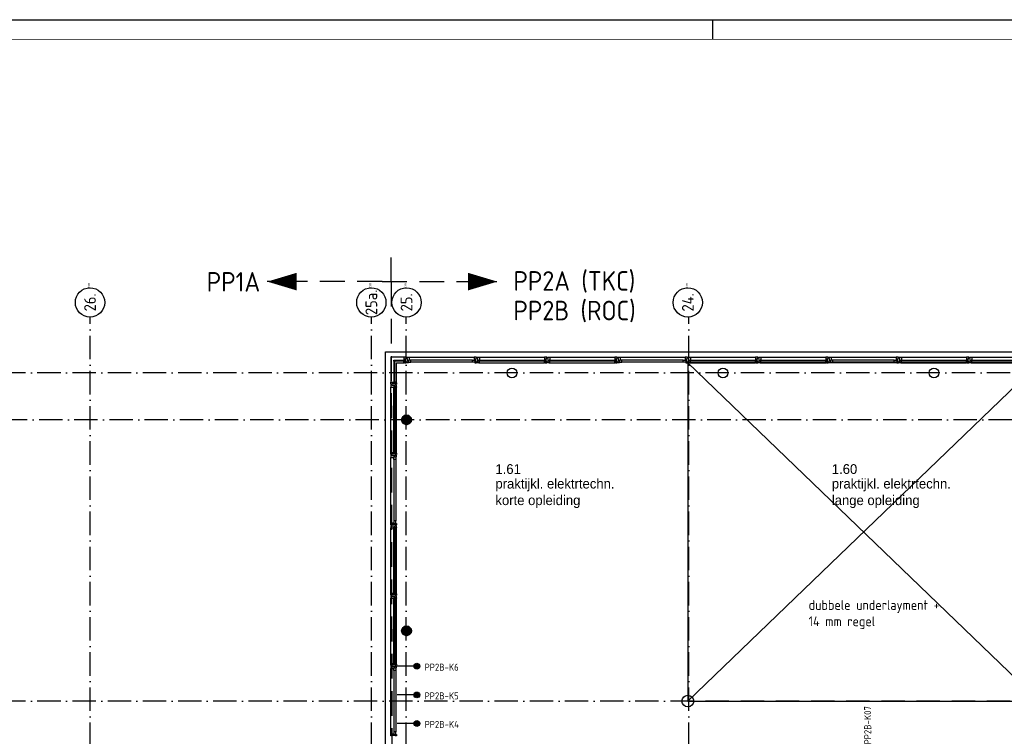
# Model space of a CAD drawing. Header units: millimetres. Extents: x -6587 to 112313, y 244 to 84344.
# Tile 23 of 42: x 40075 to 65275, y 66005 to 84344. Entities that reach past the tile are written whole.
import ezdxf
from ezdxf.enums import TextEntityAlignment as Align

# ---------------------------------------------------------------- set-up
doc = ezdxf.new("R2010")
doc.units = ezdxf.units.MM
doc.header["$LTSCALE"] = 100
doc.linetypes.add('DASHDOT', pattern=[9, 6, -1.5, 0, -1.5])
doc.linetypes.add('HIDDEN', pattern=[9.525, 6.35, -3.175])
doc.layers.get('0').update_dxf_attribs({"linetype": 'CONTINUOUS'})
for name, color, linetype in [('AL$1----_ALGEMEEN', 7, 'CONTINUOUS'), ('AL$7----_STRAMIEN', 1, 'DASHDOT'), ('AL21----_BUITENWAND', 4, 'CONTINUOUS'), ('AL28----_KONSTRUKTIE', 3, 'CONTINUOUS'), ('AL31----_BUITENKOZ', 7, 'CONTINUOUS'), ('ALN-----_BLOCKNAAM', 2, 'CONTINUOUS'), ('ALXAA---_GEWBETON', 12, 'CONTINUOUS'), ('ALXOU---_GLAS', 7, 'CONTINUOUS'), ('BOUW', 8, 'CONTINUOUS'), ('EB6441--_ATTRIB', 2, 'CONTINUOUS'), ('EL6441--_DATACOM', 3, 'CONTINUOUS'), ('LIJN025', 10, 'CONTINUOUS'), ('LIJN050', 90, 'CONTINUOUS'), ('LIJN070', 130, 'CONTINUOUS'), ('TEKST25', 1, 'CONTINUOUS'), ('TEKST35', 50, 'CONTINUOUS'), ('TEKST50', 90, 'CONTINUOUS')]:
    doc.layers.add(name, color=color, linetype=linetype)
doc.styles.add('1_8', font='iso', dxfattribs={"width": 0.7, "height": 1.8})
doc.styles.add('BURO-025', font='BUROFONT.shx', dxfattribs={"height": 250})
doc.styles.add('ISO', font='ISO.SHX')
doc.styles.add('MAATVOERING', font='iso.shx')
doc.styles.add('NORATT', font='isocp.shx')
doc.styles.add('ROMAND', font='romand')
doc.styles.get("Standard").update_dxf_attribs({"font": 'iso.shx'})

# ---------------------------------------------------------------- blocks, each defined once
blk = doc.blocks.new('A0-G')
at = {"layer": 'LIJN025', "linetype": 'Continuous'}
blk.add_line((644, 836), (644, 841), dxfattribs=at)
at = {"layer": 'LIJN025'}
blk.add_lwpolyline([(1189, 841), (1189, 0), (0, 0), (0, 841)], close=True, dxfattribs=at)
at = {"layer": 'LIJN050', "const_width": 0.2}
blk.add_lwpolyline([(1184, 836), (25, 836), (25, 5), (1184, 5)], close=True, dxfattribs=at)
at = {"layer": 'TEKST25', "style": 'ROMAND', "width": 2.899115}
blk.add_attdef('STATUS', text='', height=2.5, dxfattribs=at).set_placement((1143, 71.5), (1182, 71.5), align=Align.FIT)
at = {"layer": 'TEKST25', "style": 'ISO'}
for tag, p in [('E', (1144.25, 66)), ('NAAM-E', (1155.75, 66)), ('DATUM-E', (1174, 66)), ('D', (1144.25, 61)), ('NAAM-D', (1155.75, 61)), ('DATUM-D', (1174, 61)), ('C', (1144.25, 56)), ('NAAM-C', (1155.75, 56)), ('DATUM-C', (1174, 56)), ('B', (1144.25, 51)), ('NAAM-B', (1155.75, 51)), ('DATUM-B', (1174, 51)), ('A', (1144.25, 46)), ('NAAM-A', (1155.75, 46)), ('DATUM-A', (1174, 46))]:
    blk.add_attdef(tag, text='', height=2.5, dxfattribs=at).set_placement(p, align=Align.CENTER)
for tag, p in [('DATUM', (1021.75, 36.25)), ('SCHAAL', (1057, 36.25)), ('GETEKEND', (1087.25, 36.25)), ('GECONTOL.', (1122, 36.25)), ('FORMAAT', (1152.25, 28.25))]:
    blk.add_attdef(tag, p, '', height=2.5, dxfattribs=at)
at = {"layer": 'TEKST35', "style": 'ISO'}
for tag, p in [('PROJECT', (1023.5, 72.5)), ('PLAATS', (1023.5, 63.5)), ('INSTALLATIE-REGEL1', (1023.5, 52.5)), ('INSTALLATIE-REGEL2', (1023.5, 43.5))]:
    blk.add_attdef(tag, p, '', height=4, dxfattribs=at)
blk.add_attdef('PROJ.NR.', text='', height=4, dxfattribs=at).set_placement((1170, 23), align=Align.CENTER)
at = {"layer": 'TEKST50', "style": 'ISO'}
blk.add_attdef('FILE-NAAM', text='', height=5, dxfattribs=at).set_placement((1162.5, 7.5), align=Align.CENTER)
blk = doc.blocks.new('ES4X2')
for p, q in [((-0.45, 1.4), (-0.45, 2.6)), ((-0.15, 1.27), (-0.15, 2.73)), ((0.15, 1.27), (0.15, 2.73)), ((0.45, 1.4), (0.45, 2.6)), ((0, 1.25), (0, -3))]:
    blk.add_line(p, q)
blk.add_circle((0, 2), 0.75)
at = {"style": '1_8', "flags": 8}
for tag, p in [('NUMMER', (1.25, 3.5)), ('CODE', (-1.25, 3.5))]:
    blk.add_attdef(tag, text='', height=1.8, rotation=90, dxfattribs=at).set_placement(p, align=Align.MIDDLE_LEFT)
blk.add_attdef('M_CODE', text='', height=1.8, dxfattribs=at).set_placement((0, 0), align=Align.MIDDLE_CENTER)
blk = doc.blocks.new('1011')
at = {"layer": 'AL$7----_STRAMIEN', "color": 7, "linetype": 'Continuous'}
blk.add_circle((-750, 0), 750, dxfattribs=at)
at = {"layer": 'AL$7----_STRAMIEN', "color": 3, "linetype": 'Continuous'}
blk.add_attdef('STR-NAAM', text='', height=600, rotation=360, dxfattribs=at).set_placement((-750, 0), align=Align.MIDDLE)
at = {"layer": 'ALN-----_BLOCKNAAM', "linetype": 'Continuous'}
blk.add_text('1011', height=100, dxfattribs=at).set_placement((0, 0))

msp = doc.modelspace()

# ---------------------------------------------------------------- hatches: boundary and pattern name
at = {"layer": 'ALXAA---_GEWBETON'}
h = msp.add_hatch(dxfattribs=at)
h.set_pattern_fill('GEWPBET', color=8, scale=100, style=0)
h.set_pattern_definition([(0, (-100325.338, 40560.702), (0, 20), [])])
edge = h.paths.add_edge_path()
edge.add_arc((49974.8, 74105), 125, 0, 360)
h = msp.add_hatch(dxfattribs=at)
h.set_pattern_fill('GEWPBET', color=8, scale=100, style=0)
h.set_pattern_definition([(0, (-100325.338, 35160.702), (0, 20), [])])
edge = h.paths.add_edge_path()
edge.add_arc((49974.8, 68705), 125, 0, 360)

# ---------------------------------------------------------------- linework, layer by layer
at = {"layer": 'AL$1----_ALGEMEEN', "color": 8}
for p, q in [((57174.8, 66905), (66165.8, 75565)), ((66165.8, 66905), (57174.8, 75565)), ((66165.8, 75565), (57174.8, 75565)), ((57174.8, 75565), (57174.8, 66905)), ((57174.8, 66905), (66165.8, 66905))]:
    msp.add_line(p, q, dxfattribs=at)
at = {"layer": 'AL$7----_STRAMIEN', "color": 1}
for p, q in [((41874.8, 40552.4), (41874.8, 76734.4)), ((49074.8, 40552.4), (49074.8, 76734.4)), ((49968.6, 40552.4), (49968.6, 76734.4)), ((57199.4, 40552.4), (57199.4, 76734.4)), ((86131.3, 75305), (3582.8, 75305)), ((86174.9, 74105), (3582.8, 74105)), ((86131.3, 66905), (3582.8, 66905))]:
    msp.add_line(p, q, dxfattribs=at)
at = {"layer": 'AL21----_BUITENWAND', "color": 8}
for p, q in [((49434.8, 53414), (49434.8, 75845)), ((49434.8, 75845), (82914.8, 75845))]:
    msp.add_line(p, q, dxfattribs=at)
msp.add_circle((57174.8, 66905), 150, dxfattribs=at)
at = {"layer": 'AL28----_KONSTRUKTIE', "color": 8}
for centre in [(52674.8, 75305), (58074.8, 75305), (63474.8, 75305), (49974.8, 74105), (49974.8, 68705)]:
    msp.add_circle(centre, 125, dxfattribs=at)
at = {"layer": 'AL31----_BUITENKOZ', "color": 8, "linetype": 'Continuous'}
for p, q in [((60783.8, 75698), (60783.8, 75704)), ((60783.8, 75704), (60802.8, 75704)), ((60783.8, 75684.5), (60783.8, 75698)), ((60783.8, 75674.5), (60783.8, 75684.5)), ((60783.8, 75684.5), (60783.8, 75684.5)), ((60797.8, 75674.5), (60783.8, 75674.5)), ((60797.8, 75594.5), (60797.8, 75674.5)), ((60802.8, 75704), (60839.8, 75704)), ((60822.8, 75632), (60822.8, 75578)), ((60889.8, 75632), (60822.8, 75632)), ((60839.8, 75632), (60822.8, 75632)), ((60822.8, 75632), (60822.8, 75565)), ((60839.8, 75704), (60839.8, 75697)), ((60839.8, 75697), (60839.8, 75693)), ((60839.8, 75693), (60839.8, 75685)), ((60839.8, 75685), (60839.8, 75632)), ((60889.8, 75578), (60889.8, 75632)), ((64383.8, 75698), (64383.8, 75704)), ((64383.8, 75704), (64402.8, 75704)), ((64383.8, 75684.5), (64383.8, 75698)), ((64383.8, 75674.5), (64383.8, 75684.5)), ((64383.8, 75684.5), (64383.8, 75684.5)), ((64397.8, 75674.5), (64383.8, 75674.5)), ((64397.8, 75594.5), (64397.8, 75674.5)), ((64402.8, 75704), (64439.8, 75704)), ((64439.8, 75632), (64422.8, 75632)), ((64422.8, 75632), (64422.8, 75565)), ((64422.8, 75602), (64422.8, 75570)), ((64439.8, 75602), (64422.8, 75602)), ((64439.8, 75704), (64439.8, 75697)), ((64439.8, 75697), (64439.8, 75693)), ((64439.8, 75693), (64439.8, 75685)), ((64439.8, 75685), (64439.8, 75632)), ((64439.8, 75565), (64439.8, 75602)), ((60783.8, 75585), (60783.8, 75594.5)), ((60783.8, 75594.5), (60797.8, 75594.5)), ((60783.8, 75571), (60783.8, 75585)), ((60783.8, 75585), (60783.8, 75585)), ((60783.8, 75565), (60783.8, 75571)), ((60822.8, 75565), (60783.8, 75565)), ((60822.8, 75578), (60889.8, 75578)), ((64383.8, 75585), (64383.8, 75594.5)), ((64383.8, 75594.5), (64397.8, 75594.5)), ((64383.8, 75571), (64383.8, 75585)), ((64383.8, 75585), (64383.8, 75585)), ((64383.8, 75565), (64383.8, 75571)), ((64422.8, 75565), (64383.8, 75565)), ((64422.8, 75570), (64427.8, 75570)), ((64427.8, 75570), (64427.8, 75565)), ((64427.8, 75565), (64439.8, 75565)), ((49581.8, 73196), (49575.8, 73196)), ((49575.8, 73196), (49575.8, 73177.1)), ((49575.8, 73177.1), (49575.8, 73140)), ((49575.8, 73140), (49582.8, 73140)), ((49595.8, 73196), (49581.8, 73196)), ((49582.8, 73140), (49586.8, 73140)), ((49586.8, 73140), (49594.8, 73140)), ((49594.8, 73140), (49647.8, 73140)), ((49604.8, 73196), (49595.8, 73196)), ((49595.8, 73196), (49595.8, 73196)), ((49604.8, 73182), (49604.8, 73196)), ((49684.8, 73182), (49604.8, 73182)), ((49647.8, 73140), (49647.8, 73157)), ((49647.8, 73157), (49714.8, 73157)), ((49647.8, 73157), (49701.8, 73157)), ((49647.8, 73090), (49647.8, 73157)), ((49701.8, 73090), (49647.8, 73090)), ((49694.8, 73196), (49684.8, 73196)), ((49684.8, 73196), (49684.8, 73182)), ((49708.8, 73196), (49694.8, 73196)), ((49694.8, 73196), (49694.8, 73196)), ((49701.8, 73157), (49701.8, 73090)), ((49714.8, 73196), (49708.8, 73196)), ((49714.8, 73157), (49714.8, 73196)), ((49575.8, 71432.9), (49575.8, 71470)), ((49575.8, 71470), (49582.8, 71470)), ((49575.8, 71414), (49575.8, 71432.9)), ((49581.8, 71414), (49575.8, 71414)), ((49581.8, 71396), (49575.8, 71396)), ((49575.8, 71396), (49575.8, 71377.1)), ((49575.8, 71377.1), (49575.8, 71340)), ((49575.8, 71340), (49582.8, 71340)), ((49595.3, 71414), (49581.8, 71414)), ((49595.8, 71396), (49581.8, 71396)), ((49582.8, 71470), (49586.8, 71470)), ((49582.8, 71340), (49586.8, 71340)), ((49586.8, 71470), (49594.8, 71470)), ((49586.8, 71340), (49594.8, 71340)), ((49594.8, 71470), (49647.8, 71470)), ((49594.8, 71340), (49647.8, 71340)), ((49605.3, 71414), (49595.3, 71414)), ((49595.3, 71414), (49595.3, 71414)), ((49604.8, 71396), (49595.8, 71396)), ((49595.8, 71396), (49595.8, 71396)), ((49604.8, 71382), (49604.8, 71396)), ((49684.8, 71382), (49604.8, 71382)), ((49685.3, 71428), (49605.3, 71428)), ((49605.3, 71428), (49605.3, 71414)), ((49701.8, 71520), (49647.8, 71520)), ((49647.8, 71520), (49647.8, 71453)), ((49647.8, 71470), (49647.8, 71453)), ((49647.8, 71453), (49714.8, 71453)), ((49647.8, 71453), (49701.8, 71453)), ((49647.8, 71340), (49647.8, 71357)), ((49647.8, 71357), (49714.8, 71357)), ((49677.8, 71357), (49709.8, 71357)), ((49677.8, 71340), (49677.8, 71357)), ((49714.8, 71340), (49677.8, 71340)), ((49694.8, 71396), (49684.8, 71396)), ((49684.8, 71396), (49684.8, 71382)), ((49685.3, 71414), (49685.3, 71428)), ((49694.8, 71414), (49685.3, 71414)), ((49708.8, 71414), (49694.8, 71414)), ((49694.8, 71414), (49694.8, 71414)), ((49708.8, 71396), (49694.8, 71396)), ((49694.8, 71396), (49694.8, 71396)), ((49701.8, 71453), (49701.8, 71520)), ((49714.8, 71414), (49708.8, 71414)), ((49714.8, 71396), (49708.8, 71396)), ((49709.8, 71357), (49709.8, 71352)), ((49709.8, 71352), (49714.8, 71352)), ((49714.8, 71453), (49714.8, 71414)), ((49714.8, 71357), (49714.8, 71396)), ((49714.8, 71352), (49714.8, 71340))]:
    msp.add_line(p, q, dxfattribs=at)
at = {"layer": 'AL31----_BUITENKOZ', "color": 8}
for p, q in [((64439.8, 75704), (66109.8, 75704)), ((64439.8, 75565), (66109.8, 75565)), ((49575.8, 71470), (49575.8, 73140)), ((49647.8, 73090), (49647.8, 71520)), ((49701.8, 73090), (49701.8, 71520))]:
    msp.add_line(p, q, dxfattribs=at)
for points in [[(49909.8, 75704), (49575.8, 75704), (49575.8, 75070)], [(50039.8, 75704), (51709.8, 75704)], [(51659.8, 75632), (50089.8, 75632)], [(51839.8, 75704), (53509.8, 75704)], [(53639.8, 75704), (55309.8, 75704)], [(55439.8, 75704), (57109.8, 75704)], [(57059.8, 75632), (55489.8, 75632)], [(57239.8, 75704), (58909.8, 75704)], [(59039.8, 75704), (60709.8, 75704)], [(60839.8, 75704), (62509.8, 75704)], [(62459.8, 75632), (60889.8, 75632)], [(62639.8, 75704), (64309.8, 75704)], [(49714.8, 75070), (49714.8, 75565), (49909.8, 75565)], [(51659.8, 75578), (50089.8, 75578)], [(51839.8, 75565), (53509.8, 75565)], [(53639.8, 75565), (55309.8, 75565)], [(57059.8, 75578), (55489.8, 75578)], [(57239.8, 75565), (58909.8, 75565)], [(59039.8, 75565), (60709.8, 75565)], [(62459.8, 75578), (60889.8, 75578)], [(62639.8, 75565), (64309.8, 75565)], [(49575.8, 73270), (49575.8, 74940)], [(49714.8, 73270), (49714.8, 74940)], [(49575.8, 69670), (49575.8, 71340)], [(49714.8, 69670), (49714.8, 71340)], [(49575.8, 67870), (49575.8, 69540)], [(49714.8, 67870), (49714.8, 69540)], [(49575.8, 66070), (49575.8, 67740)], [(49647.8, 67690), (49647.8, 66120)], [(49701.8, 67690), (49701.8, 66120)]]:
    msp.add_lwpolyline(points, dxfattribs=at)
at = {"layer": 'AL31----_BUITENKOZ', "color": 8, "linetype": 'Continuous'}
for points in [[(49926.8, 75565), (49965.8, 75565), (49965.8, 75571), (49965.8, 75585), (49965.8, 75585), (49965.8, 75594.5), (49951.8, 75594.5), (49951.8, 75674.5), (49965.8, 75674.5), (49965.8, 75684), (49965.8, 75684), (49965.8, 75698), (49965.8, 75704), (49946.9, 75704), (49909.8, 75704), (49909.8, 75697), (49909.8, 75693), (49909.8, 75685), (49909.8, 75632), (49926.8, 75632)], [(49926.8, 75602), (49926.8, 75570), (49921.8, 75570), (49921.8, 75565), (49909.8, 75565), (49909.8, 75602)], [(50022.8, 75565), (49983.8, 75565), (49983.8, 75571), (49983.8, 75585), (49983.8, 75585), (49983.8, 75594.5), (49997.8, 75594.5), (49997.8, 75674.5), (49983.8, 75674.5), (49983.8, 75684.5), (49983.8, 75684.5), (49983.8, 75698), (49983.8, 75704), (50002.8, 75704), (50039.8, 75704), (50039.8, 75697), (50039.8, 75693), (50039.8, 75685), (50039.8, 75632), (50022.8, 75632)], [(50022.8, 75632), (50022.8, 75578), (50089.8, 75578), (50089.8, 75632)], [(51726.8, 75632), (51726.8, 75578), (51659.8, 75578), (51659.8, 75632)], [(51726.8, 75565), (51765.8, 75565), (51765.8, 75571), (51765.8, 75585), (51765.8, 75585), (51765.8, 75595), (51751.8, 75595), (51751.8, 75675), (51765.8, 75675), (51765.8, 75684), (51765.8, 75684), (51765.8, 75698), (51765.8, 75704), (51746.9, 75704), (51709.8, 75704), (51709.8, 75697), (51709.8, 75693), (51709.8, 75685), (51709.8, 75632), (51726.8, 75632)], [(51822.8, 75565), (51783.8, 75565), (51783.8, 75571), (51783.8, 75585), (51783.8, 75585), (51783.8, 75594.5), (51797.8, 75594.5), (51797.8, 75674.5), (51783.8, 75674.5), (51783.8, 75684.5), (51783.8, 75684.5), (51783.8, 75698), (51783.8, 75704), (51802.8, 75704), (51839.8, 75704), (51839.8, 75697), (51839.8, 75693), (51839.8, 75685), (51839.8, 75632), (51822.8, 75632)], [(51822.8, 75602), (51822.8, 75570), (51827.8, 75570), (51827.8, 75565), (51839.8, 75565), (51839.8, 75602)], [(53526.8, 75565), (53565.8, 75565), (53565.8, 75571), (53565.8, 75585), (53565.8, 75585), (53565.8, 75595), (53551.8, 75595), (53551.8, 75675), (53565.8, 75675), (53565.8, 75684), (53565.8, 75684), (53565.8, 75698), (53565.8, 75704), (53546.9, 75704), (53509.8, 75704), (53509.8, 75697), (53509.8, 75693), (53509.8, 75685), (53509.8, 75632), (53526.8, 75632)], [(53526.8, 75602), (53526.8, 75570), (53521.8, 75570), (53521.8, 75565), (53509.8, 75565), (53509.8, 75602)], [(53622.8, 75565), (53583.8, 75565), (53583.8, 75571), (53583.8, 75585), (53583.8, 75585), (53583.8, 75594.5), (53597.8, 75594.5), (53597.8, 75674.5), (53583.8, 75674.5), (53583.8, 75684.5), (53583.8, 75684.5), (53583.8, 75698), (53583.8, 75704), (53602.8, 75704), (53639.8, 75704), (53639.8, 75697), (53639.8, 75693), (53639.8, 75685), (53639.8, 75632), (53622.8, 75632)], [(53622.8, 75602), (53622.8, 75570), (53627.8, 75570), (53627.8, 75565), (53639.8, 75565), (53639.8, 75602)], [(55326.8, 75565), (55365.8, 75565), (55365.8, 75571), (55365.8, 75585), (55365.8, 75585), (55365.8, 75595), (55351.8, 75595), (55351.8, 75675), (55365.8, 75675), (55365.8, 75684), (55365.8, 75684), (55365.8, 75698), (55365.8, 75704), (55346.9, 75704), (55309.8, 75704), (55309.8, 75697), (55309.8, 75693), (55309.8, 75685), (55309.8, 75632), (55326.8, 75632)], [(55326.8, 75602), (55326.8, 75570), (55321.8, 75570), (55321.8, 75565), (55309.8, 75565), (55309.8, 75602)], [(55422.8, 75565), (55383.8, 75565), (55383.8, 75571), (55383.8, 75585), (55383.8, 75585), (55383.8, 75594.5), (55397.8, 75594.5), (55397.8, 75674.5), (55383.8, 75674.5), (55383.8, 75684.5), (55383.8, 75684.5), (55383.8, 75698), (55383.8, 75704), (55402.8, 75704), (55439.8, 75704), (55439.8, 75697), (55439.8, 75693), (55439.8, 75685), (55439.8, 75632), (55422.8, 75632)], [(55422.8, 75632), (55422.8, 75578), (55489.8, 75578), (55489.8, 75632)], [(57126.8, 75632), (57126.8, 75578), (57059.8, 75578), (57059.8, 75632)], [(57126.8, 75565), (57165.8, 75565), (57165.8, 75571), (57165.8, 75585), (57165.8, 75585), (57165.8, 75595), (57151.8, 75595), (57151.8, 75675), (57165.8, 75675), (57165.8, 75684), (57165.8, 75684), (57165.8, 75698), (57165.8, 75704), (57146.9, 75704), (57109.8, 75704), (57109.8, 75697), (57109.8, 75693), (57109.8, 75685), (57109.8, 75632), (57126.8, 75632)], [(57222.8, 75565), (57183.8, 75565), (57183.8, 75571), (57183.8, 75585), (57183.8, 75585), (57183.8, 75594.5), (57197.8, 75594.5), (57197.8, 75674.5), (57183.8, 75674.5), (57183.8, 75684.5), (57183.8, 75684.5), (57183.8, 75698), (57183.8, 75704), (57202.8, 75704), (57239.8, 75704), (57239.8, 75697), (57239.8, 75693), (57239.8, 75685), (57239.8, 75632), (57222.8, 75632)], [(57222.8, 75602), (57222.8, 75570), (57227.8, 75570), (57227.8, 75565), (57239.8, 75565), (57239.8, 75602)], [(58926.8, 75565), (58965.8, 75565), (58965.8, 75571), (58965.8, 75585), (58965.8, 75585), (58965.8, 75595), (58951.8, 75595), (58951.8, 75675), (58965.8, 75675), (58965.8, 75684), (58965.8, 75684), (58965.8, 75698), (58965.8, 75704), (58946.9, 75704), (58909.8, 75704), (58909.8, 75697), (58909.8, 75693), (58909.8, 75685), (58909.8, 75632), (58926.8, 75632)], [(58926.8, 75602), (58926.8, 75570), (58921.8, 75570), (58921.8, 75565), (58909.8, 75565), (58909.8, 75602)], [(59022.8, 75565), (58983.8, 75565), (58983.8, 75571), (58983.8, 75585), (58983.8, 75585), (58983.8, 75594.5), (58997.8, 75594.5), (58997.8, 75674.5), (58983.8, 75674.5), (58983.8, 75684.5), (58983.8, 75684.5), (58983.8, 75698), (58983.8, 75704), (59002.8, 75704), (59039.8, 75704), (59039.8, 75697), (59039.8, 75693), (59039.8, 75685), (59039.8, 75632), (59022.8, 75632)], [(59022.8, 75602), (59022.8, 75570), (59027.8, 75570), (59027.8, 75565), (59039.8, 75565), (59039.8, 75602)], [(60726.8, 75565), (60765.8, 75565), (60765.8, 75571), (60765.8, 75585), (60765.8, 75585), (60765.8, 75595), (60751.8, 75595), (60751.8, 75675), (60765.8, 75675), (60765.8, 75684), (60765.8, 75684), (60765.8, 75698), (60765.8, 75704), (60746.9, 75704), (60709.8, 75704), (60709.8, 75697), (60709.8, 75693), (60709.8, 75685), (60709.8, 75632), (60726.8, 75632)], [(60726.8, 75602), (60726.8, 75570), (60721.8, 75570), (60721.8, 75565), (60709.8, 75565), (60709.8, 75602)], [(62526.8, 75632), (62526.8, 75578), (62459.8, 75578), (62459.8, 75632)], [(62526.8, 75565), (62565.8, 75565), (62565.8, 75571), (62565.8, 75585), (62565.8, 75585), (62565.8, 75595), (62551.8, 75595), (62551.8, 75675), (62565.8, 75675), (62565.8, 75684), (62565.8, 75684), (62565.8, 75698), (62565.8, 75704), (62546.9, 75704), (62509.8, 75704), (62509.8, 75697), (62509.8, 75693), (62509.8, 75685), (62509.8, 75632), (62526.8, 75632)], [(62622.8, 75565), (62583.8, 75565), (62583.8, 75571), (62583.8, 75585), (62583.8, 75585), (62583.8, 75594.5), (62597.8, 75594.5), (62597.8, 75674.5), (62583.8, 75674.5), (62583.8, 75684.5), (62583.8, 75684.5), (62583.8, 75698), (62583.8, 75704), (62602.8, 75704), (62639.8, 75704), (62639.8, 75697), (62639.8, 75693), (62639.8, 75685), (62639.8, 75632), (62622.8, 75632)], [(62622.8, 75602), (62622.8, 75570), (62627.8, 75570), (62627.8, 75565), (62639.8, 75565), (62639.8, 75602)], [(64326.8, 75565), (64365.8, 75565), (64365.8, 75571), (64365.8, 75585), (64365.8, 75585), (64365.8, 75595), (64351.8, 75595), (64351.8, 75675), (64365.8, 75675), (64365.8, 75684), (64365.8, 75684), (64365.8, 75698), (64365.8, 75704), (64346.9, 75704), (64309.8, 75704), (64309.8, 75697), (64309.8, 75693), (64309.8, 75685), (64309.8, 75632), (64326.8, 75632)], [(64326.8, 75602), (64326.8, 75570), (64321.8, 75570), (64321.8, 75565), (64309.8, 75565), (64309.8, 75602)], [(49714.8, 75053), (49714.8, 75014), (49708.8, 75014), (49694.8, 75014), (49694.8, 75014), (49685.3, 75014), (49685.3, 75028), (49605.3, 75028), (49605.3, 75014), (49595.8, 75014), (49595.8, 75014), (49581.8, 75014), (49575.8, 75014), (49575.8, 75032.9), (49575.8, 75070), (49582.8, 75070), (49586.8, 75070), (49594.8, 75070), (49647.8, 75070), (49647.8, 75053)], [(49714.8, 74957), (49714.8, 74996), (49708.8, 74996), (49694.8, 74996), (49694.8, 74996), (49684.8, 74996), (49684.8, 74982), (49604.8, 74982), (49604.8, 74996), (49595.8, 74996), (49595.8, 74996), (49581.8, 74996), (49575.8, 74996), (49575.8, 74977.1), (49575.8, 74940), (49582.8, 74940), (49586.8, 74940), (49594.8, 74940), (49647.8, 74940), (49647.8, 74957)], [(49677.8, 75053), (49709.8, 75053), (49709.8, 75058), (49714.8, 75058), (49714.8, 75070), (49677.8, 75070)], [(49677.8, 74957), (49709.8, 74957), (49709.8, 74952), (49714.8, 74952), (49714.8, 74940), (49677.8, 74940)], [(49714.8, 73253), (49714.8, 73214), (49708.8, 73214), (49694.8, 73214), (49694.8, 73214), (49685.3, 73214), (49685.3, 73228), (49605.3, 73228), (49605.3, 73214), (49595.3, 73214), (49595.3, 73214), (49581.8, 73214), (49575.8, 73214), (49575.8, 73232.9), (49575.8, 73270), (49582.8, 73270), (49586.8, 73270), (49594.8, 73270), (49647.8, 73270), (49647.8, 73253)], [(49677.8, 73253), (49709.8, 73253), (49709.8, 73258), (49714.8, 73258), (49714.8, 73270), (49677.8, 73270)], [(49714.8, 69653), (49714.8, 69614), (49708.8, 69614), (49694.8, 69614), (49694.8, 69614), (49685.3, 69614), (49685.3, 69628), (49605.3, 69628), (49605.3, 69614), (49595.3, 69614), (49595.3, 69614), (49581.8, 69614), (49575.8, 69614), (49575.8, 69632.9), (49575.8, 69670), (49582.8, 69670), (49586.8, 69670), (49594.8, 69670), (49647.8, 69670), (49647.8, 69653)], [(49714.8, 69557), (49714.8, 69596), (49708.8, 69596), (49694.8, 69596), (49694.8, 69596), (49684.8, 69596), (49684.8, 69582), (49604.8, 69582), (49604.8, 69596), (49595.8, 69596), (49595.8, 69596), (49581.8, 69596), (49575.8, 69596), (49575.8, 69577.1), (49575.8, 69540), (49582.8, 69540), (49586.8, 69540), (49594.8, 69540), (49647.8, 69540), (49647.8, 69557)], [(49677.8, 69653), (49709.8, 69653), (49709.8, 69658), (49714.8, 69658), (49714.8, 69670), (49677.8, 69670)], [(49677.8, 69557), (49709.8, 69557), (49709.8, 69552), (49714.8, 69552), (49714.8, 69540), (49677.8, 69540)], [(49714.8, 67853), (49714.8, 67814), (49708.8, 67814), (49694.8, 67814), (49694.8, 67814), (49685.3, 67814), (49685.3, 67828), (49605.3, 67828), (49605.3, 67814), (49595.3, 67814), (49595.3, 67814), (49581.8, 67814), (49575.8, 67814), (49575.8, 67832.9), (49575.8, 67870), (49582.8, 67870), (49586.8, 67870), (49594.8, 67870), (49647.8, 67870), (49647.8, 67853)], [(49714.8, 67757), (49714.8, 67796), (49708.8, 67796), (49694.8, 67796), (49694.8, 67796), (49684.8, 67796), (49684.8, 67782), (49604.8, 67782), (49604.8, 67796), (49595.8, 67796), (49595.8, 67796), (49581.8, 67796), (49575.8, 67796), (49575.8, 67777.1), (49575.8, 67740), (49582.8, 67740), (49586.8, 67740), (49594.8, 67740), (49647.8, 67740), (49647.8, 67757)], [(49677.8, 67853), (49709.8, 67853), (49709.8, 67858), (49714.8, 67858), (49714.8, 67870), (49677.8, 67870)], [(49647.8, 67757), (49701.8, 67757), (49701.8, 67690), (49647.8, 67690)], [(49714.8, 66053), (49714.8, 66014), (49708.8, 66014), (49694.8, 66014), (49694.8, 66014), (49685.3, 66014), (49685.3, 66028), (49605.3, 66028), (49605.3, 66014), (49595.3, 66014), (49595.3, 66014), (49581.8, 66014), (49575.8, 66014), (49575.8, 66032.9), (49575.8, 66070), (49582.8, 66070), (49586.8, 66070), (49594.8, 66070), (49647.8, 66070), (49647.8, 66053)], [(49647.8, 66053), (49701.8, 66053), (49701.8, 66120), (49647.8, 66120)]]:
    msp.add_lwpolyline(points, close=True, dxfattribs=at)
at = {"layer": 'ALXOU---_GLAS', "color": 8}
for p, q in [((64424.8, 75604), (64424.8, 75630)), ((64424.8, 75630), (66124.8, 75630)), ((66124.8, 75604), (64424.8, 75604))]:
    msp.add_line(p, q, dxfattribs=at)
for points in [[(49924.8, 75630), (49924.8, 75604), (49649.8, 75604), (49649.8, 75630)], [(49649.8, 75055), (49675.8, 75055), (49675.8, 75604), (49649.8, 75604)], [(53524.8, 75630), (53524.8, 75604), (51824.8, 75604), (51824.8, 75630)], [(55324.8, 75630), (55324.8, 75604), (53624.8, 75604), (53624.8, 75630)], [(58924.8, 75630), (58924.8, 75604), (57224.8, 75604), (57224.8, 75630)], [(60724.8, 75630), (60724.8, 75604), (59024.8, 75604), (59024.8, 75630)], [(64324.8, 75630), (64324.8, 75604), (62624.8, 75604), (62624.8, 75630)], [(49649.8, 74955), (49675.8, 74955), (49675.8, 73255), (49649.8, 73255)], [(49649.8, 71355), (49675.8, 71355), (49675.8, 69655), (49649.8, 69655)], [(49649.8, 69555), (49675.8, 69555), (49675.8, 67855), (49649.8, 67855)]]:
    msp.add_lwpolyline(points, close=True, dxfattribs=at)
at = {"layer": 'LIJN050'}
for points in [[(46411.5, 77640.8, 0, 452.5, 0), (47165.7, 77640.8, 452.5, 452.5, 0)], [(52300.5, 77640.8, 0, 452.5, 0), (51546.3, 77640.8, 452.5, 452.5, 0)]]:
    msp.add_lwpolyline(points, format="xyseb", dxfattribs=at)
at = {"layer": 'LIJN070', "linetype": 'HIDDEN'}
for p, q in [((49582, 77640.8), (49582, 78258.6)), ((49347.8, 77640.8), (46411.5, 77640.8)), ((49352.4, 77640.8), (52288.7, 77640.8)), ((49582, 77640.8), (49622.3, 50892.3))]:
    msp.add_line(p, q, dxfattribs=at)

# ---------------------------------------------------------------- block references
at = {"xscale": 100, "yscale": 100, "zscale": 100}
msp.add_blockref('A0-G', (-6587, 243.8), dxfattribs=at)
at = {"layer": 'AL$7----_STRAMIEN', "xscale": 0.5, "yscale": 0.5, "zscale": 0.5, "rotation": 90}
for p, values in [((41874.8, 77484.4), {'STR-NAAM': '26.'}), ((49074.8, 77484.4), {'STR-NAAM': '25a.'}), ((49974.8, 77484.4), {'STR-NAAM': '25.'}), ((57174.8, 77484.4), {'STR-NAAM': '24.'})]:
    msp.add_blockref('1011', p, dxfattribs=at).add_auto_attribs(values)
at = {"layer": 'EL6441--_DATACOM'}
ref = msp.add_blockref('ES4X2', (50039.3, 67797.8), dxfattribs=dict(at, xscale=100, yscale=100, zscale=100, rotation=270))
ref.add_attrib('NUMMER', 'PP2B-K6', dxfattribs={"layer": 'EB6441--_ATTRIB', "color": 1, "height": 180, "style": 'NORATT', "flags": 8}).set_placement((50436, 67773.5), align=Align.MIDDLE_LEFT)
ref = msp.add_blockref('ES4X2', (50039.3, 67063.8), dxfattribs=dict(at, xscale=100, yscale=100, zscale=100, rotation=270))
ref.add_attrib('NUMMER', 'PP2B-K5', dxfattribs={"layer": 'EB6441--_ATTRIB', "color": 1, "height": 180, "style": 'NORATT', "flags": 8}).set_placement((50436, 67039.5), align=Align.MIDDLE_LEFT)
ref = msp.add_blockref('ES4X2', (61766, 65382.5), dxfattribs=dict(at, xscale=-100, yscale=100, zscale=100))
ref.add_attrib('CODE', 'PP2B-K07', dxfattribs={"layer": 'EB6441--_ATTRIB', "color": 1, "height": 180, "rotation": 90, "style": '1_8', "flags": 8}).set_placement((61778, 66777.5), align=Align.MIDDLE_RIGHT)
ref = msp.add_blockref('ES4X2', (50039.3, 66334.8), dxfattribs=dict(at, xscale=100, yscale=100, zscale=100, rotation=270))
ref.add_attrib('NUMMER', 'PP2B-K4', dxfattribs={"layer": 'EB6441--_ATTRIB', "color": 1, "height": 180, "style": 'NORATT', "flags": 8}).set_placement((50436, 66310.5), align=Align.MIDDLE_LEFT)

# ---------------------------------------------------------------- texts
at = {"layer": 'AL$1----_ALGEMEEN', "color": 8, "insert": (60267.3, 69490.2), "char_height": 250, "attachment_point": 1}
msp.add_mtext('dubbele underlayment +\\P14 mm regel', dxfattribs=at)
at = {"layer": 'BOUW', "style": 'BURO-025'}
for s, p in [('1.61', (52251, 72719)), ('1.60', (60860.2, 72719)), ('praktijkl. elektrtechn.', (52251, 72346)), ('praktijkl. elektrtechn.', (60860.2, 72346)), ('korte opleiding', (52251, 71922)), ('lange opleiding', (60860.2, 71922))]:
    msp.add_text(s, height=250, dxfattribs=at).set_placement(p)
at = {"layer": 'TEKST50', "style": 'MAATVOERING'}
for s, p in [('PP1A', (44861.5, 77385)), ('PP2A (TKC)', (52710.8, 77408.9)), ('PP2B (ROC)', (52710.8, 76650.9))]:
    msp.add_text(s, height=500, dxfattribs=at).set_placement(p)

doc.saveas('drawing.dxf')
